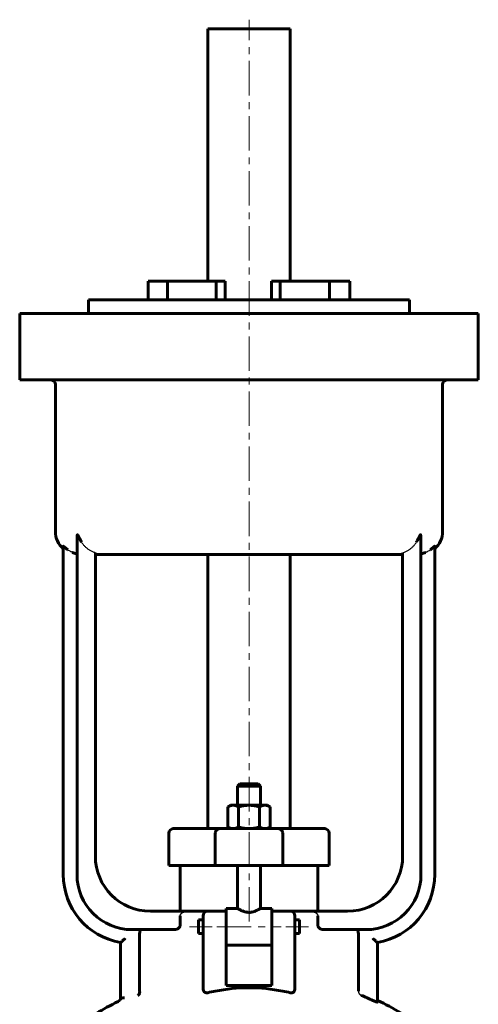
# Model space of a CAD drawing. Header units: millimetres. Extents: x -92 to 92, y -220 to 222.
# Tile 2 of 2: x -50 to 50, y 7 to 222. Entities that reach past the tile are written whole.
import ezdxf

# ---------------------------------------------------------------- set-up
doc = ezdxf.new("R2010")
doc.units = ezdxf.units.MM
for name, pattern in [('K5LT-1', [0]), ('K5LT_AXLED', [12, 7.5, -1.5, 1.5, -1.5]), ('K5LT_BASIC', [0])]:
    doc.linetypes.add(name, pattern=pattern)
doc.layers.add('Системный слой (1)', color=7, linetype='Continuous', true_color=0x6c6c6c)

# ---------------------------------------------------------------- blocks, each defined once
blk = doc.blocks.new('U0')
at = {"layer": 'Системный слой (1)', "color": 143, "linetype": 'K5LT_BASIC', "lineweight": 60, "true_color": 0x33acca}
for p, q in [((-5, 28.39), (-2.5, 28.39)), ((2.5, 28.39), (5, 28.39))]:
    blk.add_line(p, q, dxfattribs=at)
blk = doc.blocks.new('U3')
at = {"layer": 'Системный слой (1)', "color": 143, "linetype": 'K5LT_BASIC', "lineweight": 60, "true_color": 0x33acca}
for start, end in [(116.0652, 125.6514), (54.3486, 64.4836)]:
    blk.add_arc((0, -50.32), 65, start, end, dxfattribs=at)
blk = doc.blocks.new('U5')
at = {"layer": 'Системный слой (1)', "color": 143, "linetype": 'K5LT_BASIC', "lineweight": 60, "true_color": 0x33acca}
for p, q in [((-11, 24.39), (-11, 25.89)), ((-11, 22.89), (-11, 24.39))]:
    blk.add_line(p, q, dxfattribs=at)
blk = doc.blocks.new('U6')
at = {"layer": 'Системный слой (1)', "color": 143, "linetype": 'K5LT_BASIC', "lineweight": 60, "true_color": 0x33acca}
for p, q in [((0, 55.5), (-2, 55.5)), ((2, 55.5), (0, 55.5))]:
    blk.add_line(p, q, dxfattribs=at)
blk = doc.blocks.new('U9')
at = {"layer": 'Системный слой (1)', "color": 143, "linetype": 'K5LT_BASIC', "lineweight": 60, "true_color": 0x33acca}
for p, q in [((-35, 161), (0, 161)), ((0, 161), (35, 161))]:
    blk.add_line(p, q, dxfattribs=at)
blk = doc.blocks.new('U10')
at = {"layer": 'Системный слой (1)', "color": 143, "linetype": 'K5LT_BASIC', "lineweight": 60, "true_color": 0x33acca}
for p, q in [((11, 25.89), (11, 24.39)), ((11, 24.39), (11, 22.89))]:
    blk.add_line(p, q, dxfattribs=at)

msp = doc.modelspace()

# ---------------------------------------------------------------- linework, layer by layer
at = {"layer": 'Системный слой (1)', "color": 30, "linetype": 'K5LT_AXLED', "lineweight": 18, "true_color": 0xff8000}
for p, q in [((0, 25.51), (0, 222)), ((-13, 24.39), (-8, 24.39)), ((-7, 24.39), (7, 24.39)), ((8, 24.39), (13, 24.39))]:
    msp.add_line(p, q, dxfattribs=at)
at = {"layer": 'Системный слой (1)', "color": 143, "linetype": 'K5LT_BASIC', "lineweight": 60, "true_color": 0x33acca}
for p, q in [((-9, 165), (-9, 220)), ((9, 220), (-9, 220)), ((9, 165), (9, 220)), ((-22, 161), (-22, 165)), ((-22, 165), (-17.8, 165)), ((-17.8, 161), (-17.8, 165)), ((-17.8, 165), (-7.16, 165)), ((-7.16, 165), (-5.21, 165)), ((-7.16, 161), (-7.16, 165)), ((-5.21, 161), (-5.21, 165)), ((4.94, 161), (4.94, 165)), ((4.94, 165), (6.8, 165)), ((6.8, 165), (17.57, 165)), ((6.8, 161), (6.8, 165)), ((17.57, 165), (22, 165)), ((17.57, 161), (17.57, 165)), ((22, 161), (22, 165)), ((-35, 158), (-35, 161)), ((35, 158), (35, 161)), ((-50, 158), (-36.5, 158)), ((-50, 143.5), (-50, 158)), ((-36.5, 158), (36.5, 158)), ((36.5, 158), (50, 158)), ((50, 143.5), (50, 158)), ((-36.5, 143.5), (-50, 143.5)), ((-42.2, 110.5), (-42.2, 142.5)), ((-36.5, 143.5), (36.5, 143.5)), ((50, 143.5), (36.5, 143.5)), ((42.2, 110.5), (42.2, 142.5)), ((-40.5, 107.27), (-40.5, 35.75)), ((-37.5, 109.23), (-37.5, 35.75)), ((37.5, 35.75), (37.5, 109.23)), ((40.5, 35.75), (40.5, 107.27)), ((-33.5, 39.75), (-33.5, 105.84)), ((-33.5, 105.5), (33.5, 105.5)), ((-9, 45.75), (-9, 105.5)), ((9, 45.75), (9, 105.5)), ((33.5, 105.84), (33.5, 39.75)), ((-2, 55.5), (-2.5, 55)), ((-2.5, 50.85), (-2.5, 55)), ((-2.5, 55), (0, 55)), ((0, 55), (2.5, 55)), ((2, 55.5), (2.5, 55)), ((2.5, 50.85), (2.5, 55)), ((-4, 50.85), (-4.62, 50.49)), ((-4.62, 46.11), (-4.62, 50.49)), ((-3.46, 50.85), (-4, 50.85)), ((0, 50.85), (-3.46, 50.85)), ((-2.31, 46.11), (-2.31, 50.49)), ((3.46, 50.85), (0, 50.85)), ((2.31, 46.11), (2.31, 50.49)), ((4, 50.85), (3.46, 50.85)), ((4, 50.85), (4.62, 50.49)), ((4.62, 46.11), (4.62, 50.49)), ((-15.93, 45.75), (-16.5, 45.75)), ((-6.38, 45.75), (-15.93, 45.75)), ((6.38, 45.75), (-6.38, 45.75)), ((-4, 45.75), (-4.62, 46.11)), ((4, 45.75), (4.62, 46.11)), ((15.93, 45.75), (6.38, 45.75)), ((16.5, 45.75), (15.93, 45.75)), ((-17.5, 37.75), (-17.5, 44.75)), ((-7.36, 37.75), (-7.36, 44.75)), ((7.36, 37.75), (7.36, 44.75)), ((17.5, 37.75), (17.5, 44.75)), ((-17.5, 37.75), (-16.89, 37.75)), ((-16.89, 37.75), (-7.36, 37.75)), ((-15, 27.75), (-15, 37.75)), ((-7.36, 37.75), (7.36, 37.75)), ((-2.5, 28.39), (-2.5, 37.75)), ((2.5, 28.39), (2.5, 37.75)), ((7.36, 37.75), (16.89, 37.75)), ((15, 27.75), (15, 37.75)), ((16.89, 37.75), (17.5, 37.75)), ((-5, 28.39), (-5, 27.69)), ((5, 28.39), (5, 27.69)), ((-13.27, 27.75), (-21.5, 27.75)), ((-15, 26.75), (-15, 24.75)), ((-9, 27.75), (-13.27, 27.75)), ((-11, 25.89), (-10, 25.89)), ((-10, 26.75), (-10, 23.09)), ((-5, 27.75), (-9, 27.75)), ((-5, 22.3), (-5, 27.69)), ((9, 27.75), (5, 27.75)), ((5, 27.69), (5, 22.3)), ((13.27, 27.75), (9, 27.75)), ((10, 23.09), (10, 26.75)), ((10, 25.89), (11, 25.89)), ((21.5, 27.75), (13.27, 27.75)), ((15, 24.75), (15, 26.75)), ((-25.5, 23.75), (-16.25, 23.75)), ((16.25, 23.75), (25.5, 23.75)), ((-23.85, 22.75), (-23.85, 10.63)), ((-11, 22.89), (-10, 22.89)), ((-10, 23.09), (-10, 10.89)), ((-5, 22.3), (-5, 20.44)), ((5, 22.3), (5, 20.44)), ((10, 10.89), (10, 23.09)), ((10, 22.89), (11, 22.89)), ((23.85, 10.35), (23.85, 22.75)), ((-28, 20.96), (-28, 9.3)), ((-5, 11.61), (-5, 20.44)), ((-5, 20.39), (5, 20.39)), ((5, 20.44), (5, 11.61)), ((28, 7.98), (28, 20.96)), ((5, 11.61), (-5, 11.61)), ((-28, 9.3), (-28, 8.6))]:
    msp.add_line(p, q, dxfattribs=at)
for centre, radius, start, end in [((-43.2, 142.5), 1, 0, 90), ((43.2, 142.5), 1, 90, 180), ((-37.2, 110.5), 5, 180, 228.739), ((37.2, 110.5), 5, 311.261, 0), ((-16.5, 44.75), 1, 90, 180), ((16.5, 44.75), 1, 0, 90), ((-21.5, 39.75), 12, 180, 270), ((21.5, 39.75), 12, 270, 0), ((-25.5, 35.75), 15, 180, 260.4059), ((-25.5, 35.75), 12, 180, 270), ((25.5, 35.75), 12, 270, 0), ((25.5, 35.75), 15, 279.5941, 0), ((-9, 26.75), 1, 90, 180), ((9, 26.75), 1, 0, 90), ((-29, 8.97), 1, 296.0652, 0), ((0, -50.32), 64.57, 65.2804, 67.7162)]:
    msp.add_arc(centre, radius, start, end, dxfattribs=at)
for centre, major_axis, ratio, start_param, end_param in [((0, -5.58), (-25, 0), 0.666667, 4.413712, 5.011066), ((-27, 8.6), (-1, 0), 0.293571, 4.846118, 6.283185)]:
    msp.add_ellipse(centre, major_axis=major_axis, ratio=ratio, start_param=start_param, end_param=end_param, dxfattribs=at)
for points, knots in [([(-36.5, 108.16), (-36.56, 108.26), (-36.68, 108.46), (-36.83, 108.74), (-36.94, 108.96), (-37.03, 109.14), (-37.08, 109.25), (-37.13, 109.35), (-37.16, 109.42), (-37.2, 109.49), (-37.23, 109.56), (-37.26, 109.61), (-37.28, 109.66), (-37.31, 109.7), (-37.32, 109.72), (-37.34, 109.74), (-37.36, 109.76), (-37.37, 109.77), (-37.39, 109.77), (-37.39, 109.77), (-37.41, 109.77), (-37.43, 109.74), (-37.44, 109.7), (-37.46, 109.67), (-37.46, 109.63), (-37.47, 109.59), (-37.48, 109.53), (-37.49, 109.44), (-37.5, 109.33), (-37.5, 109.25), (-37.5, 109.23)], [0, 0, 0, 0, 4.107487, 8.018788, 10.789199, 12.823611, 14.75761, 15.368649, 16.546369, 17.60215, 18.528908, 19.292606, 19.936478, 20.636207, 20.989891, 21.192982, 21.811541, 22.2569, 22.521122, 22.656256, 22.830549, 23.860684, 24.415595, 24.854986, 25.503262, 26.103479, 26.799018, 27.845215, 30.106911, 31, 31, 31, 31]), ([(37.5, 109.23), (37.5, 109.28), (37.5, 109.37), (37.49, 109.47), (37.48, 109.54), (37.47, 109.59), (37.46, 109.64), (37.46, 109.67), (37.45, 109.7), (37.44, 109.72), (37.42, 109.75), (37.41, 109.76), (37.4, 109.77), (37.39, 109.77), (37.38, 109.77), (37.37, 109.77), (37.37, 109.76), (37.35, 109.75), (37.33, 109.74), (37.31, 109.71), (37.3, 109.69), (37.28, 109.66), (37.27, 109.63), (37.24, 109.58), (37.21, 109.52), (37.17, 109.43), (37.12, 109.32), (37.05, 109.18), (36.98, 109.03), (36.88, 108.83), (36.72, 108.54), (36.59, 108.3), (36.5, 108.16)], [0, 0, 0, 0, 2.272226, 3.682073, 4.107902, 5.304942, 5.973619, 6.522349, 6.819397, 7.466769, 7.99197, 8.453493, 8.692865, 8.910388, 9.119359, 9.339905, 9.581933, 9.832791, 10.429432, 10.940499, 11.379469, 11.686492, 12.191392, 12.895643, 13.824561, 15.046397, 16.629659, 18.64835, 20.885288, 23.069506, 26.988675, 33, 33, 33, 33]), ([(-39.5, 106.5), (-39.58, 106.56), (-39.7, 106.66), (-39.85, 106.77), (-39.94, 106.85), (-40.02, 106.92), (-40.12, 107), (-40.21, 107.08), (-40.28, 107.14), (-40.36, 107.21), (-40.42, 107.25), (-40.47, 107.28), (-40.49, 107.29), (-40.5, 107.28), (-40.5, 107.27)], [0, 0, 0, 0, 2.46722, 3.941436, 4.646592, 5.65228, 6.911287, 8.151455, 9.226712, 10.120216, 11.789909, 12.814305, 13.709693, 15, 15, 15, 15]), ([(40.5, 107.27), (40.5, 107.27), (40.5, 107.28), (40.49, 107.28), (40.48, 107.28), (40.46, 107.28), (40.41, 107.25), (40.35, 107.2), (40.28, 107.14), (40.21, 107.08), (40.14, 107.02), (40.06, 106.95), (39.96, 106.87), (39.84, 106.77), (39.69, 106.65), (39.58, 106.56), (39.5, 106.5)], [0, 0, 0, 0, 0.80331, 1.547123, 1.871085, 2.770125, 3.988699, 5.366026, 6.66978, 7.825539, 8.813181, 9.851121, 11.352274, 12.836911, 14.304868, 17, 17, 17, 17]), ([(-37.5, 105.66), (-37.5, 105.65), (-37.51, 105.65), (-37.55, 105.65), (-37.59, 105.66), (-37.63, 105.66), (-37.7, 105.68), (-37.78, 105.69), (-37.88, 105.72), (-38, 105.75), (-38.11, 105.78), (-38.26, 105.83), (-38.38, 105.88), (-38.48, 105.92), (-38.5, 105.93)], [0, 0, 0, 0, 2.139932, 3.193453, 3.914407, 4.878274, 5.996432, 7.209422, 8.485694, 9.815137, 11.101103, 12.241538, 14.257651, 15, 15, 15, 15]), ([(38.5, 105.93), (38.43, 105.9), (38.31, 105.85), (38.14, 105.79), (38.01, 105.75), (37.92, 105.73), (37.82, 105.7), (37.71, 105.68), (37.61, 105.66), (37.53, 105.65), (37.5, 105.65), (37.5, 105.66), (37.5, 105.66)], [0, 0, 0, 0, 1.767807, 3.277263, 4.40966, 5.304481, 6.147861, 7.560715, 9.029464, 10.825926, 12.763237, 13, 13, 13, 13]), ([(-6.38, 45.75), (-6.38, 45.75), (-6.39, 45.75), (-6.52, 45.75), (-6.64, 45.72), (-6.88, 45.62), (-6.99, 45.54), (-7.16, 45.36), (-7.23, 45.25), (-7.33, 45.01), (-7.36, 44.88), (-7.36, 44.75)], [-0.3145215, -0.3145215, -0.3145215, -0.3145215, -0.3137899, -0.3137899, -0.2740749, -0.2740749, -0.2349957, -0.2349957, -0.1959397, -0.1959397, -0.1568949, -0.1568949, -0.1568949, -0.1568949]), ([(6.38, 45.75), (6.38, 45.75), (6.39, 45.75), (6.52, 45.75), (6.64, 45.72), (6.88, 45.62), (6.99, 45.54), (7.16, 45.36), (7.23, 45.25), (7.33, 45.01), (7.36, 44.88), (7.36, 44.75)], [-0.0007316, -0.0007316, -0.0007316, -0.0007316, 0, 0, 0.0397149, 0.0397149, 0.0787941, 0.0787941, 0.1178502, 0.1178502, 0.1568949, 0.1568949, 0.1568949, 0.1568949]), ([(2.5, 28.39), (2.5, 28.39), (2.48, 28.38), (2.39, 28.32), (2.27, 28.25), (2.1, 28.15), (1.91, 28.05), (1.7, 27.94), (1.46, 27.84), (1.23, 27.74), (1.05, 27.68), (0.87, 27.63), (0.65, 27.57), (0.39, 27.53), (0.13, 27.51), (-0.13, 27.51), (-0.37, 27.53), (-0.62, 27.57), (-0.9, 27.63), (-1.17, 27.72), (-1.39, 27.81), (-1.6, 27.9), (-1.79, 27.99), (-1.99, 28.09), (-2.17, 28.19), (-2.33, 28.29), (-2.43, 28.34), (-2.49, 28.38), (-2.5, 28.39), (-2.5, 28.39)], [0, 0, 0, 0, 1.495071, 2.75551, 4.213604, 5.419931, 6.801112, 7.756319, 9.127336, 10.313858, 10.954112, 11.554239, 12.543303, 13.576214, 14.539967, 15.471193, 16.412448, 17.223603, 18.37897, 19.669512, 20.715698, 21.398603, 22.741415, 23.720618, 24.949795, 26.564393, 27.851203, 28.646239, 30, 30, 30, 30]), ([(-23.51, 23.75), (-23.56, 23.75), (-23.6, 23.73), (-23.69, 23.62), (-23.73, 23.54), (-23.78, 23.36), (-23.81, 23.25), (-23.84, 23.01), (-23.85, 22.88), (-23.85, 22.75)], [0.4670929, 0.4670929, 0.4670929, 0.4670929, 0.5070489, 0.5070489, 0.547005, 0.547005, 0.5845373, 0.5845373, 0.6220696, 0.6220696, 0.6220696, 0.6220696]), ([(-15, 24.75), (-15, 24.69), (-15.01, 24.62), (-15.04, 24.5), (-15.06, 24.44), (-15.15, 24.28), (-15.22, 24.18), (-15.43, 23.99), (-15.59, 23.9), (-15.92, 23.78), (-16.09, 23.75), (-16.25, 23.75)], [0.3880613, 0.3880613, 0.3880613, 0.3880613, 0.4068782, 0.4068782, 0.4256952, 0.4256952, 0.463329, 0.463329, 0.5247631, 0.5247631, 0.5861972, 0.5861972, 0.5861972, 0.5861972]), ([(16.25, 23.75), (16.09, 23.75), (15.92, 23.78), (15.59, 23.9), (15.43, 23.99), (15.22, 24.18), (15.15, 24.28), (15.06, 24.44), (15.04, 24.5), (15.01, 24.62), (15, 24.69), (15, 24.75)], [0.1897592, 0.1897592, 0.1897592, 0.1897592, 0.2511933, 0.2511933, 0.3126274, 0.3126274, 0.3502613, 0.3502613, 0.3690782, 0.3690782, 0.3878951, 0.3878951, 0.3878951, 0.3878951]), ([(23.85, 22.75), (23.85, 22.88), (23.84, 23.01), (23.81, 23.25), (23.78, 23.36), (23.73, 23.54), (23.69, 23.62), (23.6, 23.73), (23.56, 23.75), (23.51, 23.75)], [0.6220649, 0.6220649, 0.6220649, 0.6220649, 0.6595972, 0.6595972, 0.6971294, 0.6971294, 0.7370855, 0.7370855, 0.7770416, 0.7770416, 0.7770416, 0.7770416]), ([(-27, 21.83), (-27, 21.83), (-27, 21.83), (-27.1, 21.74), (-27.2, 21.65), (-27.39, 21.49), (-27.48, 21.41), (-27.66, 21.25), (-27.74, 21.18), (-27.88, 21.06), (-27.92, 21.02), (-27.98, 20.97), (-28, 20.96), (-28, 20.96)], [-0.0005998, -0.0005998, -0.0005998, -0.0005998, 0, 0, 0.0391282, 0.0391282, 0.0766232, 0.0766232, 0.1195847, 0.1195847, 0.1535629, 0.1535629, 0.1840375, 0.1840375, 0.1840375, 0.1840375]), ([(27, 21.83), (27, 21.83), (27, 21.83), (27.1, 21.74), (27.2, 21.65), (27.39, 21.49), (27.48, 21.41), (27.66, 21.25), (27.74, 21.18), (27.88, 21.06), (27.92, 21.02), (27.98, 20.97), (28, 20.96), (28, 20.96)], [-0.3686748, -0.3686748, -0.3686748, -0.3686748, -0.368075, -0.368075, -0.3289468, -0.3289468, -0.2914518, -0.2914518, -0.2484903, -0.2484903, -0.2145121, -0.2145121, -0.1840375, -0.1840375, -0.1840375, -0.1840375]), ([(-9.87, 10.35), (-9.9, 10.39), (-9.91, 10.43), (-9.98, 10.61), (-10, 10.76), (-10, 10.89)], [0.28953497, 0.28953497, 0.28953497, 0.28953497, 0.30302554, 0.30302554, 0.34435489, 0.34435489, 0.34435489, 0.34435489]), ([(10, 10.89), (10, 10.76), (9.98, 10.61), (9.91, 10.43), (9.9, 10.39), (9.87, 10.35)], [0.34847926, 0.34847926, 0.34847926, 0.34847926, 0.38980861, 0.38980861, 0.40329918, 0.40329918, 0.40329918, 0.40329918]), ([(-24.2, 9.43), (-24.2, 9.43), (-24.2, 9.43), (-24.11, 9.48), (-24.03, 9.57), (-23.91, 9.77), (-23.87, 9.89), (-23.83, 10.12), (-23.83, 10.23), (-23.84, 10.34), (-23.84, 10.35), (-23.84, 10.35)], [-0.3552533, -0.3552533, -0.3552533, -0.3552533, -0.3547027, -0.3547027, -0.3018223, -0.3018223, -0.2560428, -0.2560428, -0.2193055, -0.2193055, -0.2191952, -0.2191952, -0.2191952, -0.2191952]), ([(-23.85, 10.63), (-23.85, 10.6), (-23.85, 10.56), (-23.84, 10.46), (-23.84, 10.4), (-23.84, 10.35)], [0.17407145, 0.17407145, 0.17407145, 0.17407145, 0.18535728, 0.18535728, 0.20330128, 0.20330128, 0.20330128, 0.20330128]), ([(-9.87, 10.35), (-9.85, 10.31), (-9.83, 10.28), (-9.76, 10.18), (-9.7, 10.14), (-9.56, 10.05), (-9.47, 10.02), (-9.27, 9.98), (-9.16, 9.98), (-9.03, 10), (-9.02, 10), (-9, 10.01)], [1.0897414, 1.0897414, 1.0897414, 1.0897414, 1.104377, 1.104377, 1.1330604, 1.1330604, 1.1678808, 1.1678808, 1.2035247, 1.2035247, 1.208635, 1.208635, 1.208635, 1.208635]), ([(9, 10.01), (9.03, 10), (9.06, 10), (9.2, 9.98), (9.31, 9.98), (9.51, 10.03), (9.6, 10.06), (9.74, 10.16), (9.79, 10.22), (9.85, 10.31), (9.86, 10.33), (9.87, 10.35)], [0.406068, 0.406068, 0.406068, 0.406068, 0.41582, 0.41582, 0.4506968, 0.4506968, 0.4842561, 0.4842561, 0.5138784, 0.5138784, 0.5218263, 0.5218263, 0.5218263, 0.5218263]), ([(28, 7.98), (28, 7.98), (28, 7.98), (28, 7.97), (27.97, 7.96), (27.87, 7.98), (27.79, 8.01), (27.62, 8.07), (27.5, 8.11), (27.25, 8.22), (27.12, 8.28), (27, 8.33)], [-0.0762382, -0.0762382, -0.0762382, -0.0762382, -0.0753227, -0.0753227, -0.0376614, -0.0376614, 0, 0, 0.0402325, 0.0402325, 0.0804651, 0.0804651, 0.0804651, 0.0804651])]:
    msp.add_open_spline(points, degree=3, knots=knots, dxfattribs=at)
at = {"layer": 'Системный слой (1)', "color": 7, "linetype": 'K5LT-1'}
for points, knots in [([(-33.5, 105.84), (-33.51, 105.84), (-33.53, 105.85), (-33.58, 105.87), (-33.66, 105.9), (-33.83, 105.96), (-34.17, 106.1), (-34.62, 106.33), (-35.12, 106.66), (-35.58, 107.03), (-35.99, 107.45), (-36.29, 107.83), (-36.45, 108.08), (-36.5, 108.16)], [0, 0, 0, 0, 0.050989, 0.118975, 0.254946, 0.526889, 1.087771, 2.163497, 3.217192, 4.256564, 5.295937, 6.323154, 6.829011, 6.829011, 6.829011, 6.829011]), ([(33.5, 105.84), (33.51, 105.84), (33.53, 105.85), (33.58, 105.87), (33.66, 105.9), (33.83, 105.96), (34.17, 106.1), (34.62, 106.33), (35.12, 106.66), (35.58, 107.03), (35.99, 107.45), (36.29, 107.83), (36.45, 108.08), (36.5, 108.16)], [0, 0, 0, 0, 0.050989, 0.118975, 0.254946, 0.526889, 1.087771, 2.163497, 3.217192, 4.256564, 5.295937, 6.323154, 6.829011, 6.829011, 6.829011, 6.829011]), ([(-38.5, 105.93), (-38.54, 105.95), (-38.65, 105.99), (-38.88, 106.11), (-39.17, 106.27), (-39.39, 106.42), (-39.5, 106.5)], [0, 0, 0, 0, 0.235425, 0.588562, 1.242351, 1.896139, 1.896139, 1.896139, 1.896139]), ([(38.5, 105.93), (38.54, 105.95), (38.65, 105.99), (38.88, 106.11), (39.17, 106.27), (39.39, 106.42), (39.5, 106.5)], [0, 0, 0, 0, 0.235425, 0.588562, 1.242351, 1.896139, 1.896139, 1.896139, 1.896139]), ([(-15, 26.75), (-15, 26.76), (-15, 26.78), (-15, 26.81), (-14.99, 26.84), (-14.99, 26.86), (-14.98, 26.89), (-14.98, 26.92), (-14.97, 26.95), (-14.96, 26.97), (-14.95, 27), (-14.94, 27.02), (-14.92, 27.05), (-14.91, 27.07), (-14.9, 27.09), (-14.88, 27.12), (-14.86, 27.15), (-14.84, 27.18), (-14.82, 27.2), (-14.8, 27.22), (-14.78, 27.24), (-14.76, 27.26), (-14.74, 27.28), (-14.72, 27.31), (-14.68, 27.34), (-14.65, 27.36), (-14.62, 27.38), (-14.6, 27.4), (-14.57, 27.41), (-14.54, 27.44), (-14.5, 27.46), (-14.46, 27.48), (-14.43, 27.5), (-14.41, 27.51), (-14.38, 27.52), (-14.34, 27.54), (-14.3, 27.56), (-14.26, 27.58), (-14.22, 27.59), (-14.18, 27.61), (-14.13, 27.62), (-14.1, 27.63), (-14.07, 27.64), (-14.05, 27.65), (-14.01, 27.66), (-13.96, 27.67), (-13.91, 27.68), (-13.84, 27.7), (-13.77, 27.71), (-13.7, 27.72), (-13.63, 27.73), (-13.55, 27.74), (-13.47, 27.74), (-13.41, 27.75), (-13.36, 27.75), (-13.31, 27.75), (-13.28, 27.75), (-13.27, 27.75)], [0, 0, 0, 0, 0.0028319, 0.0056638, 0.0084957, 0.0113276, 0.0126329, 0.0161174, 0.0196019, 0.0215363, 0.0234706, 0.0273392, 0.0295409, 0.0317426, 0.0338078, 0.0379383, 0.0420687, 0.0433357, 0.0465117, 0.0496877, 0.0520553, 0.054423, 0.0571948, 0.0599667, 0.0655103, 0.0689393, 0.0723684, 0.0747853, 0.0772022, 0.0820359, 0.0868697, 0.0913036, 0.0935205, 0.0957374, 0.0987808, 0.1018242, 0.107911, 0.1109544, 0.1139978, 0.1200846, 0.1240425, 0.1280003, 0.1298022, 0.131604, 0.1364628, 0.1413216, 0.1461803, 0.1510391, 0.1607567, 0.1656155, 0.1704742, 0.1794857, 0.1884972, 0.193003, 0.1975087, 0.2020145, 0.2065203, 0.2065203, 0.2065203, 0.2065203]), ([(13.27, 27.75), (13.3, 27.75), (13.36, 27.75), (13.43, 27.75), (13.48, 27.74), (13.54, 27.74), (13.59, 27.73), (13.64, 27.73), (13.68, 27.72), (13.7, 27.72), (13.73, 27.72), (13.77, 27.71), (13.81, 27.7), (13.86, 27.69), (13.91, 27.68), (13.96, 27.67), (14.01, 27.66), (14.05, 27.65), (14.08, 27.64), (14.1, 27.63), (14.13, 27.62), (14.16, 27.61), (14.18, 27.61), (14.21, 27.59), (14.24, 27.58), (14.28, 27.57), (14.31, 27.55), (14.35, 27.54), (14.38, 27.52), (14.42, 27.5), (14.48, 27.47), (14.54, 27.44), (14.59, 27.41), (14.62, 27.38), (14.66, 27.35), (14.7, 27.32), (14.74, 27.28), (14.77, 27.26), (14.79, 27.23), (14.81, 27.21), (14.83, 27.18), (14.86, 27.15), (14.89, 27.11), (14.91, 27.08), (14.92, 27.05), (14.93, 27.04), (14.94, 27.02), (14.95, 27), (14.95, 26.98), (14.96, 26.96), (14.97, 26.93), (14.98, 26.91), (14.99, 26.88), (14.99, 26.86), (14.99, 26.83), (15, 26.8), (15, 26.79), (15, 26.77), (15, 26.76), (15, 26.75)], [0.645675, 0.645675, 0.645675, 0.645675, 0.6561917, 0.6614501, 0.6667084, 0.6717548, 0.6768011, 0.6818475, 0.6843707, 0.6868939, 0.689313, 0.6917322, 0.6965706, 0.7014089, 0.7062473, 0.7110856, 0.715924, 0.7207623, 0.7231815, 0.7256007, 0.728277, 0.7309534, 0.7336298, 0.7363062, 0.7397186, 0.743131, 0.7465434, 0.7499558, 0.7533683, 0.7567807, 0.7636055, 0.7704303, 0.7772552, 0.7800627, 0.7828703, 0.7920005, 0.7950439, 0.7980873, 0.8011034, 0.8041194, 0.8071355, 0.8101515, 0.8154292, 0.820707, 0.8221678, 0.8236286, 0.8256938, 0.827759, 0.8298242, 0.8319782, 0.8347614, 0.8375445, 0.8394435, 0.8413424, 0.8451403, 0.8469041, 0.8486678, 0.8504315, 0.8521953, 0.8521953, 0.8521953, 0.8521953]), ([(23.85, 10.35), (23.85, 10.33), (23.85, 10.3), (23.85, 10.26), (23.86, 10.22), (23.86, 10.19), (23.87, 10.17), (23.87, 10.15), (23.87, 10.13), (23.88, 10.09), (23.89, 10.06), (23.9, 10.03), (23.91, 10.01), (23.92, 9.99), (23.93, 9.97), (23.93, 9.95), (23.94, 9.93), (23.95, 9.92), (23.96, 9.9), (23.97, 9.89), (23.98, 9.87), (23.99, 9.85), (24, 9.83), (24.01, 9.82), (24.02, 9.79), (24.04, 9.77), (24.06, 9.75), (24.07, 9.73), (24.09, 9.71), (24.11, 9.68), (24.13, 9.66), (24.15, 9.64), (24.16, 9.63), (24.18, 9.62), (24.19, 9.61), (24.2, 9.6), (24.22, 9.58), (24.23, 9.57), (24.25, 9.56), (24.27, 9.55), (24.28, 9.53), (24.31, 9.52), (24.33, 9.5), (24.35, 9.49), (24.38, 9.48), (24.4, 9.46), (24.43, 9.45), (24.46, 9.44), (24.47, 9.43), (24.48, 9.43)], [0.3028112, 0.3028112, 0.3028112, 0.3028112, 0.3068272, 0.3108431, 0.3148591, 0.3188751, 0.3199278, 0.3209806, 0.3235149, 0.3260493, 0.331118, 0.333255, 0.3353921, 0.3375291, 0.3396661, 0.3413369, 0.3430077, 0.3446786, 0.3463494, 0.3482049, 0.3500603, 0.3519158, 0.3537713, 0.3556268, 0.3574822, 0.3611932, 0.3633275, 0.3654618, 0.3683577, 0.3712536, 0.3741495, 0.3770454, 0.3787264, 0.3804074, 0.3820884, 0.3837694, 0.3856384, 0.3875074, 0.3893764, 0.3912455, 0.3931145, 0.3949835, 0.3987215, 0.4009199, 0.4031183, 0.4059644, 0.4088104, 0.4116565, 0.4145025, 0.4145025, 0.4145025, 0.4145025])]:
    msp.add_open_spline(points, degree=3, knots=knots, dxfattribs=at)
at = {"layer": 'Системный слой (1)', "color": 143, "linetype": 'K5LT_BASIC', "lineweight": 60, "true_color": 0x33acca}
for points in [[(-4.62, 50.49), (-4, 50.85), (-3.46, 50.85)], [(-3.46, 50.85), (-2.93, 50.85), (-2.31, 50.49)], [(-2.31, 50.49), (-1.07, 50.85), (0, 50.85)], [(0, 50.85), (1.07, 50.85), (2.31, 50.49)], [(2.31, 50.49), (2.93, 50.85), (3.46, 50.85)], [(3.46, 50.85), (4, 50.85), (4.62, 50.49)], [(-3.46, 45.75), (-4, 45.75), (-4.62, 46.11)], [(-2.31, 46.11), (-2.93, 45.75), (-3.46, 45.75)], [(0, 45.75), (-1.07, 45.75), (-2.31, 46.11)], [(2.31, 46.11), (1.07, 45.75), (0, 45.75)], [(3.46, 45.75), (2.93, 45.75), (2.31, 46.11)], [(4.62, 46.11), (4, 45.75), (3.46, 45.75)]]:
    msp.add_rational_spline(points, [1, 1.0379548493, 1], degree=2, dxfattribs=at)
for points in [[(-9, 10.01), (-8.44, 10.12), (-7.88, 10.24), (-7.36, 10.35)], [(7.36, 10.35), (7.88, 10.24), (8.44, 10.12), (9, 10.01)]]:
    msp.add_open_spline(points, degree=3, dxfattribs=at)

# ---------------------------------------------------------------- block references
at = {"layer": 'Системный слой (1)'}
for name in ['U9', 'U6', 'U0', 'U5', 'U10', 'U3']:
    msp.add_blockref(name, (0, 0), dxfattribs=at)

doc.saveas('drawing.dxf')
